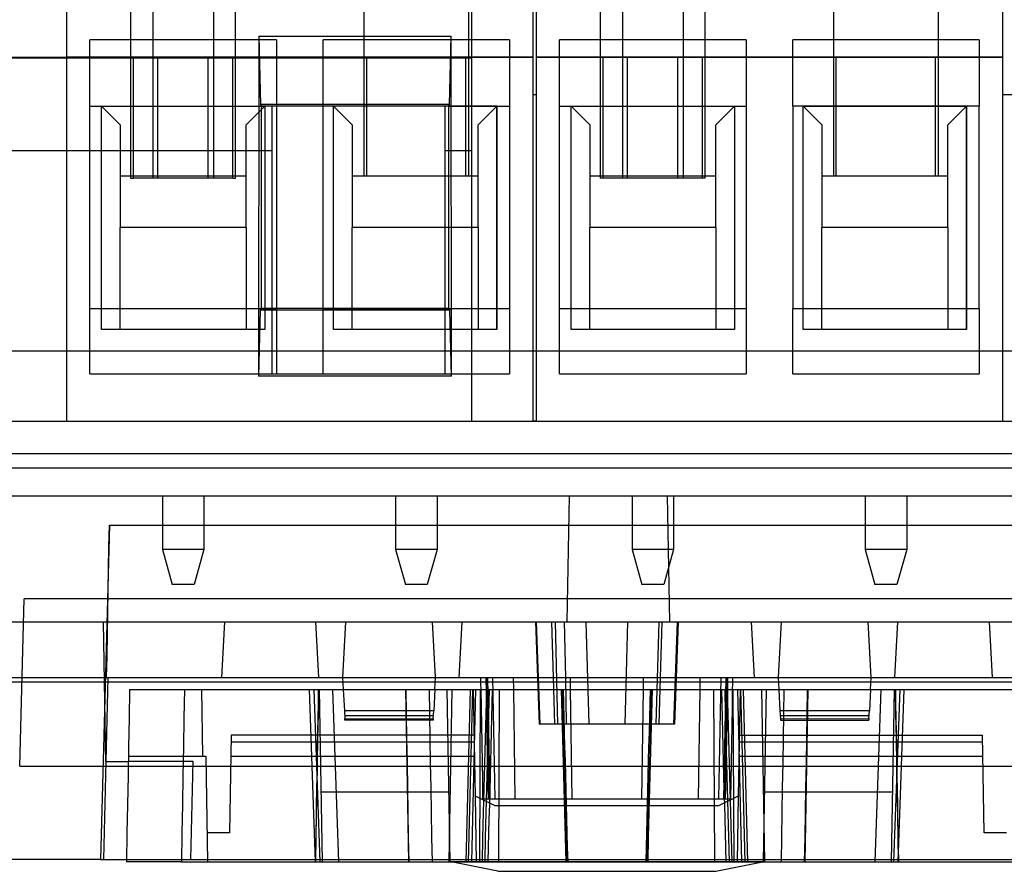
# Model space of a CAD drawing. Header units: millimetres. Extents: x 169.7 to 222.2, y -0.6 to 58.
# Tile 2 of 5: x 183.3 to 204.4, y -0.6 to 17.7. Entities that reach past the tile are written whole.
import ezdxf

# ---------------------------------------------------------------- set-up
doc = ezdxf.new("R2010")
doc.units = ezdxf.units.MM
doc.layers.add('MAIN-1', color=7, linetype='Continuous')
doc.layers.add('MAIN-2', color=7, linetype='Continuous')

msp = doc.modelspace()

# ---------------------------------------------------------------- linework, layer by layer
at = {"layer": 'MAIN-1'}
for p, q in [((188.445, 17.349), (188.44, 10.06)), ((188.445, 17.349), (192.574, 17.349)), ((188.445, 17.349), (188.483, 15.883)), ((192.536, 15.883), (192.574, 17.35)), ((192.579, 10.06), (192.574, 17.35)), ((188.483, 15.883), (188.499, 15.85)), ((192.536, 15.883), (188.483, 15.883)), ((188.499, 15.85), (188.496, 11.512)), ((192.52, 15.85), (188.499, 15.85)), ((188.737, 11.512), (188.737, 15.85)), ((190.052, 11.512), (190.052, 15.85)), ((192.439, 15.85), (192.439, 11.512)), ((192.52, 15.85), (192.536, 15.883)), ((192.523, 11.512), (192.52, 15.85)), ((188.478, 11.476), (188.44, 10.06)), ((192.541, 11.476), (188.478, 11.476)), ((188.479, 11.476), (188.497, 11.512)), ((192.523, 11.512), (188.496, 11.512)), ((192.522, 11.512), (192.54, 11.476)), ((192.579, 10.06), (192.541, 11.476)), ((192.579, 10.06), (188.44, 10.06)), ((221.431, 8.4), (170.388, 8.4)), ((170.372, 8.1), (221.448, 8.1)), ((185.243, 6.866), (185.052, -0.3)), ((185.235, 6.399), (185.243, 6.866)), ((185.243, 6.866), (206.576, 6.866)), ((185.227, 5.933), (185.235, 6.399)), ((185.219, 5.466), (185.227, 5.933)), ((185.212, 5), (185.219, 5.466)), ((185.204, 4.533), (185.212, 5)), ((185.196, 4.067), (185.204, 4.533)), ((185.183, 3.6), (185.196, 4.067)), ((185.213, 3.6), (185.167, 1.8)), ((185.188, 3.6), (206.636, 3.6)), ((190.244, 3.6), (190.257, 3.349)), ((192.221, 3.349), (192.234, 3.6)), ((193.209, 3.558), (193.208, 3.6)), ((193.912, 3.349), (193.909, 3.6)), ((194.443, 3.6), (194.443, 3.6)), ((194.759, 3.6), (194.759, 3.6)), ((195.027, 3.6), (195.027, 3.6)), ((195.132, 3.349), (195.129, 3.6)), ((196.69, 3.6), (196.687, 3.349)), ((197.06, 3.6), (197.06, 3.6)), ((197.375, 3.6), (197.375, 3.6)), ((197.907, 3.349), (197.91, 3.6)), ((198.61, 3.558), (198.611, 3.6)), ((199.585, 3.6), (199.598, 3.349)), ((201.562, 3.349), (201.575, 3.6)), ((190.249, 3.5), (185.21, 3.5)), ((193.21, 3.5), (192.229, 3.5)), ((193.209, 3.516), (193.209, 3.558)), ((193.21, 3.475), (193.209, 3.516)), ((193.211, 3.433), (193.21, 3.475)), ((193.212, 3.391), (193.211, 3.433)), ((193.212, 3.349), (193.212, 3.391)), ((198.607, 3.391), (198.608, 3.433)), ((198.607, 3.349), (198.607, 3.391)), ((198.608, 3.433), (198.609, 3.475)), ((198.609, 3.475), (198.61, 3.516)), ((199.59, 3.5), (198.609, 3.5)), ((198.61, 3.516), (198.61, 3.558)), ((206.613, 3.5), (201.57, 3.5)), ((185.675, 3.349), (185.664, 2.732)), ((185.675, 3.349), (185.679, 3.349)), ((185.679, 3.349), (185.69, 3.349)), ((185.69, 3.349), (185.709, 3.349)), ((185.709, 3.349), (185.736, 3.349)), ((185.736, 3.349), (185.77, 3.349)), ((185.77, 3.349), (185.811, 3.349)), ((185.811, 3.349), (185.858, 3.349)), ((185.858, 3.349), (185.913, 3.349)), ((185.913, 3.349), (185.974, 3.349)), ((185.974, 3.349), (186.041, 3.349)), ((186.041, 3.349), (186.114, 3.349)), ((186.114, 3.349), (186.192, 3.349)), ((186.192, 3.349), (186.275, 3.349)), ((186.275, 3.349), (186.363, 3.349)), ((186.363, 3.349), (186.455, 3.349)), ((186.455, 3.349), (186.55, 3.349)), ((186.55, 3.349), (186.649, 3.349)), ((186.649, 3.349), (186.751, 3.349)), ((186.751, 3.349), (186.854, 3.349)), ((186.854, 3.349), (186.843, 2.732)), ((186.854, 3.349), (204.965, 3.349)), ((185.664, 2.732), (185.654, 2.116)), ((186.843, 2.732), (186.832, 2.116)), ((185.654, 2.116), (185.643, 1.499)), ((186.832, 2.116), (186.821, 1.499)), ((185.167, 1.8), (185.114, -0.3)), ((185.164, 1.8), (185.648, 1.8)), ((185.643, 1.499), (185.632, 0.882)), ((186.821, 1.499), (186.809, 0.882)), ((185.632, 0.882), (185.621, 0.266)), ((186.809, 0.882), (186.798, 0.266)), ((185.621, 0.266), (185.611, -0.351)), ((186.798, 0.266), (186.787, -0.351)), ((185.052, -0.3), (170.153, -0.3)), ((185.052, -0.3), (185.114, -0.3)), ((185.114, -0.3), (185.611, -0.3)), ((185.614, -0.351), (185.611, -0.351)), ((185.626, -0.351), (185.614, -0.351)), ((185.645, -0.351), (185.626, -0.351)), ((185.671, -0.351), (185.645, -0.351)), ((185.705, -0.351), (185.671, -0.351)), ((185.745, -0.351), (185.705, -0.351)), ((185.793, -0.351), (185.745, -0.351)), ((185.847, -0.351), (185.793, -0.351)), ((185.908, -0.351), (185.847, -0.351)), ((185.975, -0.351), (185.908, -0.351)), ((186.048, -0.351), (185.975, -0.351)), ((186.126, -0.351), (186.048, -0.351)), ((186.209, -0.351), (186.126, -0.351)), ((186.297, -0.351), (186.209, -0.351)), ((186.389, -0.351), (186.297, -0.351)), ((186.485, -0.351), (186.389, -0.351)), ((186.583, -0.351), (186.485, -0.351)), ((186.684, -0.351), (186.583, -0.351)), ((186.787, -0.351), (186.684, -0.351)), ((186.787, -0.351), (205.032, -0.351)), ((192.572, -0.351), (199.247, -0.351)), ((193.572, -0.551), (192.572, -0.351)), ((198.247, -0.551), (199.247, -0.351)), ((193.572, -0.551), (198.247, -0.551))]:
    msp.add_line(p, q, dxfattribs=at)
at = {"layer": 'MAIN-2'}
for p, q in [((185.699, 22.87), (185.699, 14.31)), ((187.949, 14.31), (187.949, 22.87)), ((190.699, 22.87), (190.699, 14.35)), ((192.949, 14.35), (192.949, 22.87)), ((195.769, 22.87), (195.769, 14.31)), ((198.019, 14.31), (198.019, 22.87)), ((200.769, 22.87), (200.769, 14.35)), ((203.019, 14.35), (203.019, 22.87)), ((186.174, 22.17), (186.174, 14.31)), ((187.474, 22.17), (187.474, 14.31)), ((196.244, 22.17), (196.244, 14.31)), ((197.544, 22.17), (197.544, 14.31)), ((184.324, 21.27), (184.324, 16.9)), ((193.009, 19.812), (193.009, 16.9)), ((194.324, 18.85), (194.324, 16.9)), ((194.394, 18.85), (194.394, 16.9)), ((204.394, 18.85), (204.394, 16.9)), ((188.824, 17.27), (184.824, 17.27)), ((184.824, 15.85), (184.824, 17.27)), ((188.824, 17.27), (188.824, 15.85)), ((193.824, 17.27), (189.824, 17.27)), ((189.824, 15.85), (189.824, 17.27)), ((193.824, 17.27), (193.824, 15.85)), ((198.894, 17.27), (194.894, 17.27)), ((194.894, 15.85), (194.894, 17.27)), ((198.894, 17.27), (198.894, 15.85)), ((203.894, 17.27), (199.894, 17.27)), ((199.894, 15.85), (199.894, 17.27)), ((203.894, 17.27), (203.894, 15.85)), ((178.009, 16.9), (193.009, 16.9)), ((184.324, 16.9), (184.324, 9.1)), ((184.324, 16.9), (184.324, 16.9)), ((194.324, 16.9), (184.324, 16.9)), ((185.76, 14.31), (185.76, 16.9)), ((186.285, 14.31), (186.285, 16.9)), ((187.364, 14.31), (187.364, 16.9)), ((187.889, 14.31), (187.889, 16.9)), ((190.76, 14.35), (190.76, 16.9)), ((192.889, 14.35), (192.889, 16.9)), ((193.009, 16.9), (194.324, 16.9)), ((193.009, 16.9), (193.009, 9.1)), ((193.009, 16.9), (193.009, 16.9)), ((194.324, 16.9), (194.324, 16.9)), ((194.324, 16.9), (194.324, 9.1)), ((194.394, 16.9), (194.394, 9.1)), ((194.394, 16.9), (194.394, 16.9)), ((204.394, 16.9), (194.394, 16.9)), ((194.394, 16.9), (204.394, 16.9)), ((195.83, 14.31), (195.83, 16.9)), ((196.355, 14.31), (196.355, 16.9)), ((197.434, 14.31), (197.434, 16.9)), ((197.959, 14.31), (197.959, 16.9)), ((200.83, 14.35), (200.83, 16.9)), ((202.959, 14.35), (202.959, 16.9)), ((204.394, 16.9), (204.394, 16.9)), ((204.394, 16.9), (204.394, 9.1)), ((193.009, 16.878), (178.009, 16.878)), ((194.324, 16.1), (194.324, 16.1)), ((194.324, 16.1), (194.324, 16.1)), ((194.324, 16.1), (194.394, 16.1)), ((194.394, 16.1), (194.394, 16.1)), ((194.394, 16.1), (194.394, 16.1)), ((204.394, 16.1), (204.394, 16.1)), ((204.394, 16.1), (204.394, 16.1)), ((204.394, 16.1), (205.144, 16.1)), ((184.824, 11.51), (184.824, 15.85)), ((184.824, 15.85), (185.074, 15.85)), ((184.824, 15.85), (184.824, 15.85)), ((185.074, 11.06), (185.074, 15.85)), ((185.074, 15.85), (188.499, 15.85)), ((185.074, 15.85), (185.074, 15.85)), ((185.074, 15.85), (188.575, 15.85)), ((185.074, 11.06), (185.074, 15.85)), ((185.474, 15.45), (185.074, 15.85)), ((188.575, 15.85), (188.175, 15.45)), ((188.575, 15.85), (188.575, 11.06)), ((188.575, 15.85), (188.575, 15.85)), ((188.575, 15.85), (188.575, 11.06)), ((188.737, 15.85), (188.737, 15.85)), ((188.824, 15.85), (188.824, 11.51)), ((188.824, 15.85), (188.824, 15.85)), ((189.824, 11.51), (189.824, 15.85)), ((189.824, 15.85), (189.824, 15.85)), ((190.052, 15.85), (190.052, 15.85)), ((193.554, 15.85), (190.052, 15.85)), ((190.052, 11.06), (190.052, 15.85)), ((190.452, 15.45), (190.052, 15.85)), ((192.439, 15.85), (192.439, 15.85)), ((192.52, 15.85), (193.554, 15.85)), ((193.554, 15.85), (193.154, 15.45)), ((193.554, 15.85), (193.824, 15.85)), ((193.554, 15.85), (193.554, 11.06)), ((193.554, 15.85), (193.554, 15.85)), ((193.554, 11.06), (193.554, 15.85)), ((193.824, 15.85), (193.824, 11.51)), ((193.824, 15.85), (193.824, 15.85)), ((194.894, 11.51), (194.894, 15.85)), ((194.894, 15.85), (195.144, 15.85)), ((194.894, 15.85), (194.894, 15.85)), ((195.144, 15.85), (198.645, 15.85)), ((195.144, 11.06), (195.144, 15.85)), ((195.544, 15.45), (195.144, 15.85)), ((195.144, 11.06), (195.144, 15.85)), ((195.144, 15.85), (198.645, 15.85)), ((195.144, 15.85), (195.144, 15.85)), ((198.645, 15.85), (198.245, 15.45)), ((198.645, 15.85), (198.894, 15.85)), ((198.645, 15.85), (198.645, 11.06)), ((198.645, 15.85), (198.645, 11.06)), ((198.645, 15.85), (198.645, 15.85)), ((198.894, 15.85), (198.894, 11.51)), ((198.894, 15.85), (198.894, 15.85)), ((199.894, 15.85), (199.894, 11.51)), ((200.122, 15.85), (199.894, 15.85)), ((199.894, 15.85), (199.894, 15.85)), ((203.624, 15.85), (200.122, 15.85)), ((200.122, 11.06), (200.122, 15.85)), ((200.122, 11.06), (200.122, 15.85)), ((200.122, 15.85), (203.624, 15.85)), ((200.122, 15.85), (200.122, 15.85)), ((200.522, 15.45), (200.122, 15.85)), ((203.624, 15.85), (203.224, 15.45)), ((203.894, 15.85), (203.624, 15.85)), ((203.624, 11.06), (203.624, 15.85)), ((203.624, 15.85), (203.624, 11.06)), ((203.624, 15.85), (203.624, 15.85)), ((203.894, 11.51), (203.894, 15.85)), ((203.894, 15.85), (203.894, 15.85)), ((185.474, 15.45), (185.474, 14.35)), ((188.175, 14.35), (188.175, 15.45)), ((190.452, 15.45), (190.452, 14.35)), ((193.154, 14.35), (193.154, 15.45)), ((195.544, 15.45), (195.544, 14.35)), ((198.245, 14.35), (198.245, 15.45)), ((200.522, 15.45), (200.522, 14.35)), ((203.224, 14.35), (203.224, 15.45)), ((182.26, 14.9), (188.737, 14.9)), ((192.439, 14.9), (193.009, 14.9)), ((188.175, 14.35), (185.474, 14.35)), ((185.474, 14.35), (185.474, 14.35)), ((185.474, 14.35), (185.474, 13.248)), ((185.699, 14.31), (185.76, 14.31)), ((186.285, 14.31), (185.76, 14.31)), ((186.824, 14.31), (186.251, 14.31)), ((187.364, 14.31), (186.824, 14.31)), ((187.889, 14.31), (187.364, 14.31)), ((187.889, 14.31), (187.949, 14.31)), ((188.175, 14.35), (188.175, 14.35)), ((188.175, 13.248), (188.175, 14.35)), ((190.452, 14.35), (190.452, 14.35)), ((190.76, 14.35), (190.452, 14.35)), ((190.452, 14.35), (190.452, 13.248)), ((192.889, 14.35), (190.748, 14.35)), ((193.154, 14.35), (192.889, 14.35)), ((193.154, 14.35), (193.154, 14.35)), ((193.154, 13.248), (193.154, 14.35)), ((198.245, 14.35), (195.544, 14.35)), ((195.544, 14.35), (195.544, 14.35)), ((195.544, 14.35), (195.544, 13.248)), ((195.83, 14.31), (195.769, 14.31)), ((196.355, 14.31), (195.83, 14.31)), ((196.894, 14.31), (196.321, 14.31)), ((197.434, 14.31), (196.894, 14.31)), ((197.959, 14.31), (197.434, 14.31)), ((198.019, 14.31), (197.959, 14.31)), ((198.245, 14.35), (198.245, 14.35)), ((198.245, 13.248), (198.245, 14.35)), ((200.522, 14.35), (200.522, 14.35)), ((200.83, 14.35), (200.522, 14.35)), ((200.522, 14.35), (200.522, 13.248)), ((202.959, 14.35), (200.818, 14.35)), ((203.224, 14.35), (202.959, 14.35)), ((203.224, 14.35), (203.224, 14.35)), ((203.224, 13.248), (203.224, 14.35)), ((188.175, 13.248), (185.474, 13.248)), ((185.474, 11.06), (185.474, 13.248)), ((185.474, 13.248), (185.474, 13.248)), ((188.175, 13.248), (188.175, 11.06)), ((188.175, 13.248), (188.175, 13.248)), ((190.452, 13.248), (190.452, 13.248)), ((190.452, 11.06), (190.452, 13.248)), ((193.154, 13.248), (190.452, 13.248)), ((193.154, 13.248), (193.154, 11.06)), ((193.154, 13.248), (193.154, 13.248)), ((198.245, 13.248), (195.544, 13.248)), ((195.544, 11.06), (195.544, 13.248)), ((195.544, 13.248), (195.544, 13.248)), ((198.245, 13.248), (198.245, 11.06)), ((198.245, 13.248), (198.245, 13.248)), ((200.522, 13.248), (200.522, 13.248)), ((200.522, 11.06), (200.522, 13.248)), ((203.224, 13.248), (200.522, 13.248)), ((203.224, 13.248), (203.224, 11.06)), ((203.224, 13.248), (203.224, 13.248)), ((184.824, 11.51), (188.824, 11.51)), ((184.824, 10.11), (184.824, 11.51)), ((184.824, 11.51), (184.824, 11.51)), ((188.737, 10.11), (188.737, 11.512)), ((188.824, 11.51), (188.824, 11.51)), ((188.824, 11.51), (188.824, 10.11)), ((189.824, 11.51), (193.824, 11.51)), ((189.824, 11.51), (189.824, 11.51)), ((189.824, 10.11), (189.824, 11.51)), ((190.052, 11.06), (190.052, 11.512)), ((192.439, 11.512), (192.439, 10.11)), ((193.824, 11.51), (193.824, 11.51)), ((193.824, 11.51), (193.824, 10.11)), ((194.894, 11.51), (198.894, 11.51)), ((194.894, 11.51), (194.894, 11.51)), ((194.894, 10.11), (194.894, 11.51)), ((198.894, 11.51), (198.894, 11.51)), ((198.894, 11.51), (198.894, 10.11)), ((199.894, 11.51), (203.894, 11.51)), ((199.894, 11.51), (199.894, 11.51)), ((199.894, 10.11), (199.894, 11.51)), ((203.894, 11.51), (203.894, 11.51)), ((203.894, 11.51), (203.894, 10.11)), ((188.575, 11.06), (185.074, 11.06)), ((185.074, 11.06), (185.074, 11.06)), ((185.474, 11.06), (185.474, 11.06)), ((188.175, 11.06), (188.175, 11.06)), ((188.575, 11.06), (188.575, 11.06)), ((193.554, 11.06), (190.052, 11.06)), ((190.052, 11.06), (190.052, 11.06)), ((190.452, 11.06), (190.452, 11.06)), ((193.154, 11.06), (193.154, 11.06)), ((193.554, 11.06), (193.554, 11.06)), ((198.645, 11.06), (195.144, 11.06)), ((195.144, 11.06), (195.144, 11.06)), ((195.544, 11.06), (195.544, 11.06)), ((198.245, 11.06), (198.245, 11.06)), ((198.645, 11.06), (198.645, 11.06)), ((203.624, 11.06), (200.122, 11.06)), ((200.122, 11.06), (200.122, 11.06)), ((200.522, 11.06), (200.522, 11.06)), ((203.224, 11.06), (203.224, 11.06)), ((203.624, 11.06), (203.624, 11.06)), ((220.427, 10.6), (179.122, 10.6)), ((184.824, 10.11), (188.824, 10.11)), ((188.737, 10.11), (192.439, 10.11)), ((188.737, 10.11), (188.737, 10.11)), ((189.824, 10.11), (193.824, 10.11)), ((192.439, 10.11), (192.439, 10.11)), ((194.894, 10.11), (198.894, 10.11)), ((199.894, 10.11), (203.894, 10.11)), ((173.409, 9.1), (218.409, 9.1)), ((184.324, 9.1), (184.324, 9.1)), ((193.009, 9.1), (193.009, 9.1)), ((194.324, 9.1), (194.324, 9.1)), ((194.324, 9.1), (194.324, 9.1)), ((194.394, 9.1), (194.324, 9.1)), ((194.324, 9.1), (194.324, 9.1)), ((194.394, 9.1), (194.394, 9.1)), ((194.394, 9.1), (194.394, 9.1)), ((194.394, 9.1), (194.394, 9.1)), ((204.394, 9.1), (204.394, 9.1)), ((204.394, 9.1), (204.394, 9.1)), ((204.394, 9.1), (204.394, 9.1)), ((175.545, 7.5), (216.274, 7.5)), ((186.379, 7.5), (186.379, 7.5)), ((186.379, 7.5), (186.379, 6.35)), ((187.269, 7.5), (187.269, 7.5)), ((187.269, 7.5), (187.269, 6.35)), ((191.379, 7.5), (191.379, 7.5)), ((191.379, 7.5), (191.379, 6.35)), ((192.269, 7.5), (192.269, 7.5)), ((192.269, 7.5), (192.269, 6.35)), ((195.059, 4.8), (195.107, 7.5)), ((196.449, 7.5), (196.449, 7.5)), ((196.449, 7.5), (196.449, 6.35)), ((197.259, 4.8), (197.212, 7.5)), ((197.339, 7.5), (197.339, 7.5)), ((197.339, 7.5), (197.339, 6.35)), ((201.449, 7.5), (201.449, 7.5)), ((201.449, 7.5), (201.449, 6.35)), ((202.339, 7.5), (202.339, 7.5)), ((202.339, 7.5), (202.339, 6.35)), ((186.379, 6.35), (186.379, 6.35)), ((187.269, 6.35), (186.379, 6.35)), ((187.269, 6.35), (186.379, 6.35)), ((186.379, 6.35), (186.589, 5.6)), ((187.269, 6.35), (187.059, 5.6)), ((187.269, 6.35), (187.269, 6.35)), ((191.379, 6.35), (191.379, 6.35)), ((192.269, 6.35), (191.379, 6.35)), ((192.269, 6.35), (191.379, 6.35)), ((191.379, 6.35), (191.589, 5.6)), ((192.269, 6.35), (192.059, 5.6)), ((192.269, 6.35), (192.269, 6.35)), ((196.449, 6.35), (196.449, 6.35)), ((197.339, 6.35), (196.449, 6.35)), ((197.339, 6.35), (196.449, 6.35)), ((196.449, 6.35), (196.659, 5.6)), ((197.339, 6.35), (197.129, 5.6)), ((197.339, 6.35), (197.339, 6.35)), ((201.449, 6.35), (201.449, 6.35)), ((202.339, 6.35), (201.449, 6.35)), ((201.449, 6.35), (201.659, 5.6)), ((202.339, 6.35), (201.449, 6.35)), ((202.339, 6.35), (202.129, 5.6)), ((202.339, 6.35), (202.339, 6.35)), ((187.059, 5.6), (186.589, 5.6)), ((186.589, 5.6), (186.589, 5.6)), ((187.059, 5.6), (187.059, 5.6)), ((192.059, 5.6), (191.589, 5.6)), ((191.589, 5.6), (191.589, 5.6)), ((192.059, 5.6), (192.059, 5.6)), ((197.129, 5.6), (196.659, 5.6)), ((196.659, 5.6), (196.659, 5.6)), ((197.129, 5.6), (197.129, 5.6)), ((201.659, 5.6), (201.659, 5.6)), ((202.129, 5.6), (201.659, 5.6)), ((202.129, 5.6), (202.129, 5.6)), ((183.32, 1.7), (183.414, 5.287)), ((208.405, 5.287), (183.414, 5.287)), ((171.889, 4.8), (183.401, 4.8)), ((183.401, 4.8), (208.418, 4.8)), ((183.401, 4.8), (183.401, 4.8)), ((185.107, 4.8), (185.107, 4.8)), ((185.107, 4.8), (185.115, 4.371)), ((187.713, 4.8), (187.65, 3.6)), ((187.713, 4.8), (187.713, 4.8)), ((189.671, 4.8), (189.671, 4.8)), ((189.734, 3.6), (189.671, 4.8)), ((190.307, 4.8), (190.244, 3.6)), ((190.307, 4.8), (190.307, 4.8)), ((192.171, 4.8), (192.171, 4.8)), ((192.234, 3.6), (192.171, 4.8)), ((192.744, 3.6), (192.807, 4.8)), ((192.807, 4.8), (192.807, 4.8)), ((194.382, 4.8), (194.458, 2.6)), ((194.389, 4.8), (194.465, 2.6)), ((194.443, 3.6), (194.403, 4.8)), ((194.725, 4.8), (194.759, 3.6)), ((194.798, 4.8), (194.848, 2.6)), ((195.027, 3.6), (195.003, 4.8)), ((195.46, 4.8), (195.52, 2.6)), ((196.299, 2.6), (196.359, 4.8)), ((197.027, 4.8), (196.958, 2.6)), ((197.06, 3.6), (197.094, 4.8)), ((197.354, 2.6), (197.43, 4.8)), ((197.437, 4.8), (197.36, 2.6)), ((197.416, 4.8), (197.375, 3.6)), ((199.012, 4.8), (199.012, 4.8)), ((199.075, 3.6), (199.012, 4.8)), ((199.648, 4.8), (199.585, 3.6)), ((199.648, 4.8), (199.648, 4.8)), ((201.512, 4.8), (201.512, 4.8)), ((201.575, 3.6), (201.512, 4.8)), ((202.085, 3.6), (202.148, 4.8)), ((202.148, 4.8), (202.148, 4.8)), ((204.106, 4.8), (204.106, 4.8)), ((204.106, 4.8), (204.169, 3.6)), ((185.115, 4.371), (185.123, 3.943)), ((185.123, 3.943), (185.131, 3.514)), ((169.754, 3.6), (185.128, 3.6)), ((185.128, 3.6), (185.188, 3.6)), ((185.128, 3.6), (185.128, 3.6)), ((190.244, 3.6), (192.234, 3.6)), ((193.326, 3.275), (193.319, 3.6)), ((193.321, 3.6), (193.371, 1)), ((193.405, 1), (193.361, 3.6)), ((193.512, 1), (193.466, 3.6)), ((194.477, 2.6), (194.443, 3.6)), ((194.759, 3.6), (194.787, 2.6)), ((195.047, 2.6), (195.027, 3.6)), ((197.032, 2.6), (197.06, 3.6)), ((197.375, 3.6), (197.341, 2.6)), ((198.353, 3.6), (198.307, 1)), ((198.458, 3.6), (198.414, 1)), ((198.448, 1), (198.498, 3.6)), ((198.5, 3.6), (198.493, 3.275)), ((199.585, 3.6), (199.585, 3.6)), ((199.585, 3.6), (201.575, 3.6)), ((201.575, 3.6), (201.575, 3.6)), ((185.21, 3.5), (182.709, 3.5)), ((185.131, 3.514), (185.14, 3.086)), ((192.229, 3.5), (190.249, 3.5)), ((198.609, 3.5), (193.21, 3.5)), ((201.57, 3.5), (199.59, 3.5)), ((185.675, 3.349), (185.675, 3.349)), ((187.248, 1.919), (187.225, 3.349)), ((189.531, 3.349), (189.531, 3.349)), ((189.661, -0.351), (189.531, 3.349)), ((189.631, 3.349), (189.631, 3.349)), ((189.761, -0.351), (189.631, 3.349)), ((189.726, 3.349), (189.717, 2.821)), ((189.723, 3.349), (189.718, 3.041)), ((189.742, 3.349), (189.742, 3.349)), ((189.742, 3.349), (189.806, -0.351)), ((190.161, -0.351), (190.032, 3.349)), ((190.257, 3.349), (190.281, 2.889)), ((190.257, 3.349), (190.257, 3.349)), ((191.667, -0.351), (191.602, 3.349)), ((191.614, 2.821), (191.605, 3.349)), ((192.114, 2.821), (192.105, 3.349)), ((192.221, 3.349), (192.197, 2.889)), ((192.221, 3.349), (192.221, 3.349)), ((192.55, -0.351), (192.489, 3.349)), ((192.586, 3.349), (192.522, -0.341)), ((192.586, 3.349), (192.586, 3.349)), ((192.977, 3.349), (192.887, -0.351)), ((192.945, -0.351), (193.036, 3.349)), ((193.013, -0.351), (193.103, 3.349)), ((193.053, 3.349), (193.053, 3.349)), ((193.093, 1.061), (193.053, 3.349)), ((193.183, -0.351), (193.198, 3.349)), ((193.219, 2.961), (193.212, 3.349)), ((193.327, 3.349), (193.314, 2.82)), ((193.332, 2.95), (193.326, 3.275)), ((193.383, 3.349), (193.37, 2.82)), ((193.453, 3.349), (193.445, 3.041)), ((193.597, -0.351), (193.611, 3.349)), ((193.944, 1), (193.912, 3.349)), ((194.951, 2.821), (194.938, 3.349)), ((194.969, 2.821), (194.955, 3.349)), ((194.988, 3.041), (194.98, 3.349)), ((195.164, 1), (195.132, 3.349)), ((196.687, 3.349), (196.655, 1)), ((196.839, 3.349), (196.831, 3.041)), ((196.864, 3.349), (196.85, 2.821)), ((196.881, 3.349), (196.867, 2.821)), ((197.875, 1), (197.907, 3.349)), ((198.222, -0.351), (198.207, 3.349)), ((198.366, 3.349), (198.374, 3.041)), ((198.436, 3.349), (198.449, 2.82)), ((198.493, 3.275), (198.487, 2.95)), ((198.492, 3.349), (198.505, 2.82)), ((198.601, 2.957), (198.607, 3.349)), ((198.636, -0.351), (198.621, 3.349)), ((198.806, -0.351), (198.715, 3.349)), ((198.766, 3.349), (198.726, 1.061)), ((198.766, 3.349), (198.766, 3.349)), ((198.874, -0.351), (198.783, 3.349)), ((198.932, -0.351), (198.841, 3.349)), ((199.233, 3.349), (199.233, 3.349)), ((199.297, -0.341), (199.233, 3.349)), ((199.269, -0.351), (199.33, 3.349)), ((199.598, 3.349), (199.622, 2.889)), ((199.598, 3.349), (199.598, 3.349)), ((199.705, 2.821), (199.714, 3.349)), ((200.217, 3.349), (200.152, -0.351)), ((200.205, 2.821), (200.214, 3.349)), ((201.562, 3.349), (201.538, 2.889)), ((201.562, 3.349), (201.562, 3.349)), ((201.787, 3.349), (201.658, -0.351)), ((202.013, -0.351), (202.077, 3.349)), ((202.188, 3.349), (202.058, -0.351)), ((202.077, 3.349), (202.077, 3.349)), ((202.093, 3.349), (202.102, 2.821)), ((202.096, 3.349), (202.101, 3.041)), ((202.158, -0.351), (202.288, 3.349)), ((202.188, 3.349), (202.188, 3.349)), ((202.288, 3.349), (202.288, 3.349)), ((185.14, 3.086), (185.148, 2.657)), ((189.718, 3.041), (189.713, 2.732)), ((193.226, 2.571), (193.219, 2.961)), ((193.445, 3.041), (193.437, 2.732)), ((194.996, 2.733), (194.988, 3.041)), ((196.831, 3.041), (196.823, 2.733)), ((198.374, 3.041), (198.382, 2.732)), ((198.594, 2.565), (198.601, 2.957)), ((202.101, 3.041), (202.106, 2.732)), ((189.717, 2.821), (189.707, 2.292)), ((192.197, 2.889), (190.281, 2.889)), ((190.281, 2.889), (190.29, 2.721)), ((192.191, 2.784), (190.287, 2.784)), ((191.623, 2.293), (191.614, 2.821)), ((192.123, 2.293), (192.114, 2.821)), ((192.188, 2.718), (192.197, 2.889)), ((193.314, 2.82), (193.3, 2.292)), ((193.338, 2.625), (193.332, 2.95)), ((193.37, 2.82), (193.356, 2.292)), ((194.965, 2.293), (194.951, 2.821)), ((194.982, 2.293), (194.969, 2.821)), ((196.85, 2.821), (196.837, 2.293)), ((196.867, 2.821), (196.854, 2.293)), ((198.449, 2.82), (198.463, 2.292)), ((198.487, 2.95), (198.481, 2.625)), ((198.505, 2.82), (198.519, 2.292)), ((201.538, 2.889), (199.622, 2.889)), ((199.622, 2.889), (199.631, 2.718)), ((201.532, 2.784), (199.628, 2.784)), ((199.696, 2.293), (199.705, 2.821)), ((200.196, 2.293), (200.205, 2.821)), ((201.529, 2.722), (201.538, 2.889)), ((202.102, 2.821), (202.111, 2.292)), ((185.148, 2.657), (185.156, 2.229)), ((189.713, 2.732), (189.707, 2.424)), ((190.29, 2.721), (192.188, 2.718)), ((190.29, 2.716), (190.29, 2.721)), ((190.291, 2.711), (190.29, 2.716)), ((190.291, 2.707), (190.291, 2.711)), ((190.291, 2.703), (190.291, 2.707)), ((190.291, 2.699), (190.291, 2.703)), ((190.291, 2.696), (190.291, 2.699)), ((190.292, 2.694), (190.291, 2.696)), ((190.292, 2.692), (190.292, 2.694)), ((190.292, 2.69), (190.292, 2.692)), ((190.292, 2.689), (190.292, 2.69)), ((190.292, 2.689), (190.292, 2.689)), ((192.186, 2.689), (190.292, 2.689)), ((192.188, 2.718), (192.186, 2.689)), ((193.233, 2.18), (193.226, 2.571)), ((193.344, 2.3), (193.338, 2.625)), ((193.437, 2.732), (193.429, 2.424)), ((194.478, 2.6), (194.465, 2.6)), ((194.496, 2.6), (194.478, 2.6)), ((194.517, 2.6), (194.496, 2.6)), ((194.543, 2.6), (194.517, 2.6)), ((194.573, 2.6), (194.543, 2.6)), ((194.608, 2.6), (194.573, 2.6)), ((194.646, 2.6), (194.608, 2.6)), ((194.69, 2.6), (194.646, 2.6)), ((194.738, 2.6), (194.69, 2.6)), ((194.791, 2.6), (194.738, 2.6)), ((194.848, 2.6), (194.791, 2.6)), ((195.52, 2.6), (194.849, 2.6)), ((195.004, 2.425), (194.996, 2.733)), ((196.959, 2.6), (196.299, 2.6)), ((196.823, 2.733), (196.814, 2.425)), ((197.021, 2.6), (196.958, 2.6)), ((197.078, 2.6), (197.021, 2.6)), ((197.129, 2.6), (197.078, 2.6)), ((197.175, 2.6), (197.129, 2.6)), ((197.215, 2.6), (197.175, 2.6)), ((197.25, 2.6), (197.215, 2.6)), ((197.28, 2.6), (197.25, 2.6)), ((197.305, 2.6), (197.28, 2.6)), ((197.326, 2.6), (197.305, 2.6)), ((197.342, 2.6), (197.326, 2.6)), ((197.354, 2.6), (197.342, 2.6)), ((198.382, 2.732), (198.389, 2.424)), ((198.481, 2.625), (198.474, 2.3)), ((198.588, 2.173), (198.594, 2.565)), ((199.631, 2.718), (201.529, 2.722)), ((199.631, 2.718), (199.633, 2.689)), ((199.633, 2.689), (201.527, 2.689)), ((201.528, 2.696), (201.527, 2.694)), ((201.527, 2.694), (201.527, 2.692)), ((201.527, 2.692), (201.527, 2.69)), ((201.527, 2.69), (201.527, 2.689)), ((201.527, 2.689), (201.527, 2.689)), ((201.529, 2.716), (201.528, 2.711)), ((201.528, 2.711), (201.528, 2.707)), ((201.528, 2.707), (201.528, 2.703)), ((201.528, 2.703), (201.528, 2.699)), ((201.528, 2.699), (201.528, 2.696)), ((201.529, 2.722), (201.529, 2.716)), ((202.106, 2.732), (202.112, 2.424)), ((187.858, 2.365), (187.821, 0.274)), ((193.07, 2.365), (187.858, 2.365)), ((189.707, 2.424), (189.702, 2.116)), ((193.429, 2.424), (193.422, 2.115)), ((195.012, 2.116), (195.004, 2.425)), ((196.814, 2.425), (196.806, 2.116)), ((198.389, 2.424), (198.397, 2.115)), ((198.749, 2.365), (203.961, 2.365)), ((202.112, 2.424), (202.117, 2.116)), ((203.997, 0.274), (203.961, 2.365)), ((185.156, 2.229), (185.159, 1.8)), ((193.072, 2.219), (187.855, 2.219)), ((189.702, 2.116), (189.697, 1.807)), ((189.707, 2.292), (189.698, 1.763)), ((191.632, 1.764), (191.623, 2.293)), ((192.132, 1.764), (192.123, 2.293)), ((193.24, 1.788), (193.233, 2.18)), ((193.3, 2.292), (193.287, 1.763)), ((193.356, 2.292), (193.343, 1.763)), ((193.351, 1.975), (193.344, 2.3)), ((193.422, 2.115), (193.414, 1.806)), ((194.979, 1.764), (194.965, 2.293)), ((194.996, 1.764), (194.982, 2.293)), ((195.021, 1.808), (195.012, 2.116)), ((196.806, 2.116), (196.798, 1.808)), ((196.837, 2.293), (196.823, 1.764)), ((196.854, 2.293), (196.84, 1.764)), ((198.397, 2.115), (198.405, 1.806)), ((198.463, 2.292), (198.476, 1.763)), ((198.474, 2.3), (198.468, 1.975)), ((198.519, 2.292), (198.532, 1.763)), ((198.58, 1.782), (198.588, 2.173)), ((203.963, 2.219), (198.746, 2.219)), ((199.687, 1.764), (199.696, 2.293)), ((200.187, 1.764), (200.196, 2.293)), ((202.111, 2.292), (202.121, 1.763)), ((202.117, 2.116), (202.122, 1.807)), ((185.65, 1.919), (187.311, 1.919)), ((185.65, 1.919), (185.65, 1.919)), ((187.311, 1.919), (187.35, -0.351)), ((187.311, 1.919), (187.311, 1.919)), ((187.85, 1.919), (193.078, 1.919)), ((193.357, 1.65), (193.351, 1.975)), ((198.468, 1.975), (198.462, 1.65)), ((198.741, 1.919), (203.969, 1.919)), ((183.32, 1.702), (208.499, 1.702)), ((183.32, 1.7), (183.32, 1.7)), ((185.648, 1.8), (185.648, 1.8)), ((187.043, 1.8), (185.648, 1.8)), ((186.988, -0.3), (187.043, 1.8)), ((187.043, 1.8), (187.043, 1.8)), ((189.698, 1.763), (189.689, 1.235)), ((189.697, 1.807), (189.691, 1.499)), ((191.641, 1.236), (191.632, 1.764)), ((192.141, 1.236), (192.132, 1.764)), ((193.247, 1.395), (193.24, 1.788)), ((193.287, 1.763), (193.273, 1.234)), ((193.343, 1.763), (193.33, 1.234)), ((193.414, 1.806), (193.406, 1.498)), ((194.993, 1.236), (194.979, 1.764)), ((195.01, 1.236), (194.996, 1.764)), ((195.029, 1.5), (195.021, 1.808)), ((196.798, 1.808), (196.79, 1.5)), ((196.823, 1.764), (196.809, 1.236)), ((196.84, 1.764), (196.826, 1.236)), ((198.405, 1.806), (198.413, 1.498)), ((198.476, 1.763), (198.489, 1.234)), ((198.532, 1.763), (198.546, 1.234)), ((198.572, 1.391), (198.58, 1.782)), ((199.678, 1.236), (199.687, 1.764)), ((200.178, 1.236), (200.187, 1.764)), ((202.121, 1.763), (202.13, 1.235)), ((202.122, 1.807), (202.128, 1.499)), ((189.691, 1.499), (189.686, 1.191)), ((193.363, 1.325), (193.357, 1.65)), ((193.406, 1.498), (193.398, 1.189)), ((195.037, 1.191), (195.029, 1.5)), ((196.79, 1.5), (196.782, 1.191)), ((198.413, 1.498), (198.421, 1.189)), ((198.462, 1.65), (198.456, 1.325)), ((202.128, 1.499), (202.133, 1.191)), ((193.254, 1), (193.247, 1.395)), ((193.37, 1), (193.363, 1.325)), ((198.456, 1.325), (198.449, 1)), ((198.565, 1), (198.572, 1.391)), ((189.689, 1.235), (189.679, 0.706)), ((189.686, 1.191), (189.68, 0.882)), ((192.548, 1.149), (189.78, 1.149)), ((189.78, 1.149), (189.78, 1.149)), ((191.65, 0.707), (191.641, 1.236)), ((192.15, 0.707), (192.141, 1.236)), ((192.548, 1.149), (192.548, 1.149)), ((193.517, 0.849), (193.093, 1.061)), ((193.117, -0.351), (193.093, 1.061)), ((193.093, 1.061), (193.093, 1.061)), ((193.273, 1.234), (193.26, 0.706)), ((193.33, 1.234), (193.316, 0.706)), ((193.398, 1.189), (193.39, 0.881)), ((195.007, 0.707), (194.993, 1.236)), ((195.024, 0.707), (195.01, 1.236)), ((195.045, 0.883), (195.037, 1.191)), ((196.782, 1.191), (196.774, 0.883)), ((196.809, 1.236), (196.795, 0.707)), ((196.826, 1.236), (196.812, 0.707)), ((198.726, 1.061), (198.302, 0.849)), ((198.421, 1.189), (198.429, 0.881)), ((198.489, 1.234), (198.503, 0.706)), ((198.546, 1.234), (198.559, 0.706)), ((198.726, 1.061), (198.702, -0.351)), ((198.726, 1.061), (198.726, 1.061)), ((199.271, 1.149), (199.271, 1.149)), ((202.039, 1.149), (199.271, 1.149)), ((199.669, 0.707), (199.678, 1.236)), ((200.169, 0.707), (200.178, 1.236)), ((202.039, 1.149), (202.039, 1.149)), ((202.13, 1.235), (202.14, 0.706)), ((202.133, 1.191), (202.139, 0.882)), ((189.68, 0.882), (189.675, 0.574)), ((193.254, 1), (193.944, 1)), ((193.39, 0.881), (193.382, 0.573)), ((198.302, 0.849), (193.517, 0.849)), ((193.517, 0.849), (193.517, 0.849)), ((193.944, 1), (195.164, 1)), ((195.053, 0.574), (195.045, 0.883)), ((195.164, 1), (196.655, 1)), ((196.655, 1), (197.875, 1)), ((196.774, 0.883), (196.766, 0.574)), ((197.875, 1), (198.565, 1)), ((198.302, 0.849), (198.302, 0.849)), ((198.429, 0.881), (198.437, 0.573)), ((202.139, 0.882), (202.144, 0.574)), ((189.679, 0.706), (189.67, 0.178)), ((191.659, 0.178), (191.65, 0.707)), ((192.159, 0.178), (192.15, 0.707)), ((193.26, 0.706), (193.246, 0.177)), ((193.316, 0.706), (193.303, 0.177)), ((195.021, 0.178), (195.007, 0.707)), ((195.037, 0.178), (195.024, 0.707)), ((196.795, 0.707), (196.781, 0.178)), ((196.812, 0.707), (196.798, 0.178)), ((198.503, 0.706), (198.516, 0.177)), ((198.559, 0.706), (198.573, 0.177)), ((199.66, 0.178), (199.669, 0.707)), ((200.16, 0.178), (200.169, 0.707)), ((202.14, 0.706), (202.149, 0.178)), ((189.675, 0.574), (189.67, 0.266)), ((193.382, 0.573), (193.375, 0.265)), ((195.061, 0.266), (195.053, 0.574)), ((196.766, 0.574), (196.758, 0.266)), ((198.437, 0.573), (198.444, 0.265)), ((202.144, 0.574), (202.149, 0.266)), ((187.821, 0.274), (187.339, 0.274)), ((189.67, 0.266), (189.664, -0.043)), ((193.375, 0.265), (193.367, -0.043)), ((195.069, -0.042), (195.061, 0.266)), ((196.758, 0.266), (196.75, -0.042)), ((198.444, 0.265), (198.452, -0.043)), ((202.149, 0.266), (202.155, -0.043)), ((204.48, 0.274), (203.997, 0.274)), ((189.67, 0.178), (189.661, -0.351)), ((191.668, -0.351), (191.659, 0.178)), ((192.168, -0.351), (192.159, 0.178)), ((193.246, 0.177), (193.233, -0.351)), ((193.303, 0.177), (193.29, -0.351)), ((195.034, -0.351), (195.021, 0.178)), ((195.051, -0.351), (195.037, 0.178)), ((196.781, 0.178), (196.768, -0.351)), ((196.798, 0.178), (196.785, -0.351)), ((198.516, 0.177), (198.529, -0.351)), ((198.573, 0.177), (198.586, -0.351)), ((199.651, -0.351), (199.66, 0.178)), ((200.15, -0.351), (200.16, 0.178)), ((202.149, 0.178), (202.158, -0.351)), ((189.664, -0.043), (189.659, -0.351)), ((193.367, -0.043), (193.359, -0.351)), ((195.077, -0.351), (195.069, -0.042)), ((196.75, -0.042), (196.742, -0.351)), ((198.452, -0.043), (198.46, -0.351)), ((202.155, -0.043), (202.16, -0.351)), ((185.611, -0.3), (186.988, -0.3)), ((185.611, -0.3), (185.611, -0.3)), ((185.611, -0.351), (185.611, -0.351)), ((186.988, -0.3), (186.988, -0.3)), ((186.988, -0.3), (204.83, -0.3)), ((187.35, -0.351), (187.35, -0.351)), ((189.661, -0.351), (189.661, -0.351)), ((189.761, -0.351), (189.761, -0.351)), ((189.806, -0.351), (189.806, -0.351)), ((192.529, -0.342), (192.522, -0.341)), ((192.522, -0.341), (192.522, -0.341)), ((192.536, -0.344), (192.529, -0.342)), ((192.543, -0.345), (192.536, -0.344)), ((192.55, -0.347), (192.543, -0.345)), ((192.558, -0.348), (192.55, -0.347)), ((192.565, -0.349), (192.558, -0.348)), ((192.572, -0.351), (192.565, -0.349)), ((192.572, -0.351), (192.572, -0.351)), ((192.572, -0.351), (192.572, -0.351)), ((193.117, -0.351), (192.572, -0.351)), ((198.702, -0.351), (193.117, -0.351)), ((199.247, -0.351), (198.702, -0.351)), ((199.247, -0.351), (199.297, -0.341)), ((199.247, -0.351), (199.247, -0.351)), ((199.247, -0.351), (199.247, -0.351)), ((199.297, -0.341), (199.297, -0.341)), ((202.013, -0.351), (202.013, -0.351)), ((202.058, -0.351), (202.058, -0.351)), ((202.158, -0.351), (202.158, -0.351)), ((193.572, -0.551), (193.572, -0.551)), ((198.247, -0.551), (198.247, -0.551))]:
    msp.add_line(p, q, dxfattribs=at)
for centre, major_axis, start_param, end_param in [((195.258, 2.6), (-0.8, 0), -0.130059, 0.000021), ((195.909, 2.6), (-0.5, 0), -1.570796, -0.677014), ((195.909, 2.6), (-0.5, 0), -2.464275, -1.570796), ((196.56, 2.6), (-0.8, 0), 3.141572, 3.271506)]:
    msp.add_ellipse(centre, major_axis=major_axis, ratio=0.00001, start_param=start_param, end_param=end_param, dxfattribs=at)

doc.saveas('drawing.dxf')
